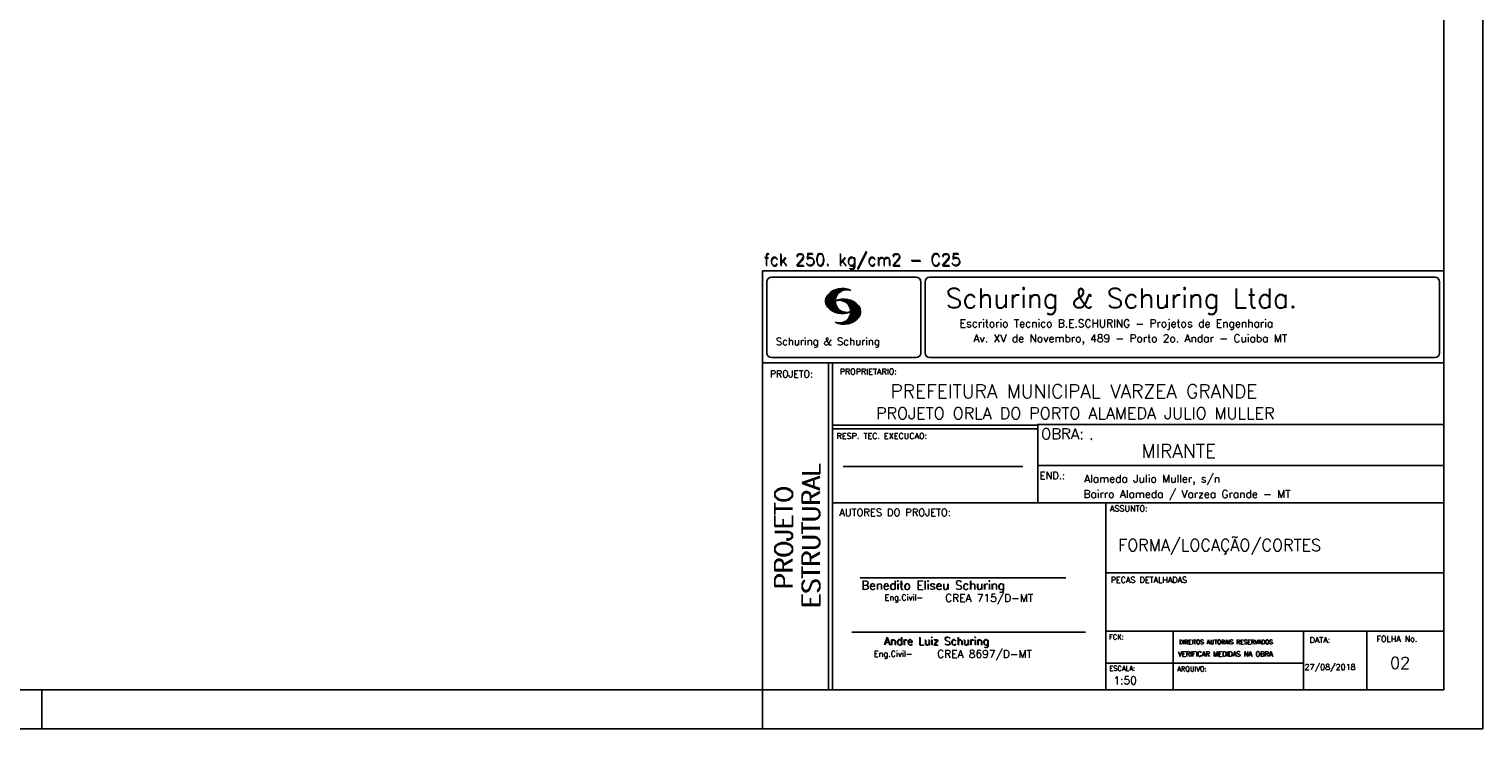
# Model space of a CAD drawing. Extents: x 0 to 84.1, y 0 to 59.4.
# Tile 4 of 6: x 46.8 to 84.1, y 0 to 18. Entities that reach past the tile are written whole.
import ezdxf

# ---------------------------------------------------------------- set-up
doc = ezdxf.new("R2010")
doc.units = 0
doc.header["$MEASUREMENT"] = 0
doc.layers.add('1', color=1, linetype='CONTINUOUS')
doc.layers.add('2', color=2, linetype='CONTINUOUS')
doc.styles.get("Standard").update_dxf_attribs({"font": 'ROMANS.SHX'})

msp = doc.modelspace()

# ---------------------------------------------------------------- linework, layer by layer
at = {"layer": '2', "linetype": 'Continuous'}
for p, q in [((84.100006, 0), (84.100006, 59.400002)), ((65.600006, 11.755142), (83.100006, 11.755135)), ((65.600006, 1), (65.600006, 11.755142)), ((65.832489, 11.593918), (69.548996, 11.593918)), ((69.895248, 11.593918), (82.867508, 11.593918)), ((65.715988, 11.477417), (65.715988, 9.648308)), ((67.221771, 10.985771), (67.52832, 11.29232)), ((67.222122, 10.971992), (67.545929, 11.295792)), ((67.222168, 11.000305), (67.508011, 11.286148)), ((67.222488, 10.958214), (67.56427, 11.300003)), ((67.224365, 11.016647), (67.488403, 11.280685)), ((67.224472, 10.94606), (67.581131, 11.302727)), ((67.226578, 11.03299), (67.465408, 11.271812)), ((67.2267, 10.934158), (67.596313, 11.303772)), ((67.228943, 10.922256), (67.612335, 11.305649)), ((67.232178, 10.911354), (67.626831, 11.306015)), ((67.232437, 11.052986), (67.439468, 11.26001)), ((67.235916, 10.900948), (67.642014, 11.307053)), ((67.239258, 11.073952), (67.410522, 11.245209)), ((67.239655, 10.890556), (67.656281, 11.307182)), ((67.243561, 10.880333), (67.66925, 11.306015)), ((67.252747, 11.10157), (67.374313, 11.223145)), ((67.608673, 11.2313), (67.68306, 11.305702)), ((67.638062, 11.246552), (67.69574, 11.30423)), ((67.662872, 11.257233), (67.708405, 11.302757)), ((67.681976, 11.262199), (67.721237, 11.30146)), ((67.702469, 11.268562), (67.733063, 11.299149)), ((67.718491, 11.270424), (67.744904, 11.296837)), ((67.734482, 11.272285), (67.757004, 11.294807)), ((67.750473, 11.274147), (67.768555, 11.292221)), ((69.665497, 11.477417), (69.665497, 9.648308)), ((69.778748, 11.477417), (69.778748, 9.648308)), ((82.984009, 11.477417), (82.984009, 9.648308)), ((67.248611, 10.871239), (67.520584, 11.143219)), ((67.253647, 10.862129), (67.502121, 11.110611)), ((67.258682, 10.853035), (67.491592, 11.085945)), ((67.264267, 10.84449), (67.483597, 11.06382)), ((67.270782, 10.836868), (67.47966, 11.045746)), ((67.277298, 10.829247), (67.475876, 11.027817)), ((67.283813, 10.821625), (67.474167, 11.011971)), ((67.290558, 10.814232), (67.473114, 10.99678)), ((67.296936, 10.807419), (67.470306, 10.980797)), ((67.304733, 10.800133), (67.473206, 10.968597)), ((67.311829, 10.793083), (67.474121, 10.955383)), ((67.319168, 10.786293), (67.475159, 10.942276)), ((67.326828, 10.779808), (67.477615, 10.930595)), ((67.334488, 10.773323), (67.480087, 10.918922)), ((67.342133, 10.766846), (67.482544, 10.907249)), ((67.350098, 10.760674), (67.485901, 10.896469)), ((67.358337, 10.754768), (67.489655, 10.886078)), ((67.366577, 10.748863), (67.493408, 10.875694)), ((67.374802, 10.742966), (67.497208, 10.865356)), ((67.383392, 10.737427), (67.502075, 10.856102)), ((67.392227, 10.732109), (67.506958, 10.84684)), ((67.401062, 10.726807), (67.511841, 10.837578)), ((67.409882, 10.721497), (67.516922, 10.828537)), ((67.531494, 10.998619), (67.546158, 11.013283)), ((67.548691, 11.001663), (67.565323, 11.018303)), ((67.563156, 11.001991), (67.584885, 11.023735)), ((67.577606, 11.002319), (67.601898, 11.026611)), ((67.592072, 11.002647), (67.619476, 11.030045)), ((67.604584, 11.001007), (67.635239, 11.03167)), ((67.617233, 10.999535), (67.651505, 11.033806)), ((67.62999, 10.998154), (67.666199, 11.034363)), ((67.64122, 10.995239), (67.680893, 11.03492)), ((67.652435, 10.992317), (67.695602, 11.035484)), ((67.664337, 10.990074), (67.708984, 11.034729)), ((67.674881, 10.986488), (67.72316, 11.034767)), ((67.684326, 10.981789), (67.736191, 11.033653)), ((67.694321, 10.977654), (67.748459, 11.031792)), ((67.704605, 10.973801), (67.761597, 11.0308)), ((67.71431, 10.969368), (67.773758, 11.028824)), ((67.722412, 10.963333), (67.785233, 11.026146)), ((67.732498, 10.959282), (67.797607, 11.024391)), ((67.740387, 10.953033), (67.808838, 11.021484)), ((67.749115, 10.947632), (67.819702, 11.018219)), ((67.756165, 10.940536), (67.830765, 11.015137)), ((67.765198, 10.93544), (67.841873, 11.012115)), ((67.77211, 10.928207), (67.852234, 11.008339)), ((67.779831, 10.921783), (67.86261, 11.004555)), ((67.785919, 10.913734), (67.873306, 11.001122)), ((67.794006, 10.907692), (67.883316, 10.997002)), ((67.799911, 10.899467), (67.892731, 10.992279)), ((67.806625, 10.892029), (67.902451, 10.987854)), ((67.811752, 10.883018), (67.912231, 10.983505)), ((67.817657, 10.874802), (67.921875, 10.979012)), ((67.823761, 10.866768), (67.930435, 10.973442)), ((67.829498, 10.858353), (67.940002, 10.968857)), ((67.833527, 10.848244), (67.948654, 10.963379)), ((67.838394, 10.838989), (67.957047, 10.957634)), ((67.840729, 10.586838), (68.086777, 10.832893)), ((67.843323, 10.829773), (67.965561, 10.952019)), ((67.848358, 10.817596), (67.975677, 10.944923)), ((67.848709, 10.608963), (68.081818, 10.842072)), ((67.852341, 10.806755), (67.985031, 10.939453)), ((67.856201, 10.794724), (67.99379, 10.932312)), ((67.856934, 10.63131), (68.075089, 10.849472)), ((67.859863, 10.781189), (68.003067, 10.924393)), ((67.860703, 10.649239), (68.070358, 10.858894)), ((67.862656, 10.768639), (68.011749, 10.91774)), ((67.865173, 10.667847), (68.063507, 10.866165)), ((67.865234, 10.753647), (68.02092, 10.90934)), ((67.866241, 10.683037), (68.057556, 10.874352)), ((67.866318, 10.73967), (68.029205, 10.90255)), ((67.867294, 10.698235), (68.049774, 10.880722)), ((67.867905, 10.725861), (68.036682, 10.894646)), ((67.868118, 10.711845), (68.043793, 10.887527)), ((67.419189, 10.71666), (67.522842, 10.820305)), ((67.428635, 10.711967), (67.528748, 10.812088)), ((67.43808, 10.707275), (67.534668, 10.803864)), ((67.44754, 10.702599), (67.540802, 10.79586)), ((67.457642, 10.698563), (67.547699, 10.78862)), ((67.467743, 10.694519), (67.554611, 10.781387)), ((67.477829, 10.690483), (67.561508, 10.774155)), ((67.488205, 10.686714), (67.568588, 10.767105)), ((67.499008, 10.683372), (67.576477, 10.760849)), ((67.509796, 10.680031), (67.584366, 10.754601)), ((67.520599, 10.676697), (67.592255, 10.74836)), ((67.532074, 10.674026), (67.600327, 10.742287)), ((67.543625, 10.671448), (67.609238, 10.737053)), ((67.555176, 10.668869), (67.618134, 10.731819)), ((67.5672, 10.666748), (67.627045, 10.726585)), ((67.579605, 10.665009), (67.636261, 10.721664)), ((67.591995, 10.663277), (67.646255, 10.717522)), ((67.604782, 10.661919), (67.65625, 10.713379)), ((67.618134, 10.66114), (67.666229, 10.709244)), ((67.6315, 10.660355), (67.67691, 10.705772)), ((67.645309, 10.660042), (67.688126, 10.70285)), ((67.657776, 10.389755), (67.737152, 10.469131)), ((67.65976, 10.660355), (67.699341, 10.699936)), ((67.671295, 10.38913), (68.095734, 10.813568)), ((67.67421, 10.660667), (67.710678, 10.697136)), ((67.685135, 10.388832), (68.100952, 10.804665)), ((67.690598, 10.661674), (67.723846, 10.694931)), ((67.698959, 10.388527), (68.104996, 10.794571)), ((67.70816, 10.663521), (67.737625, 10.692986)), ((67.713776, 10.389206), (68.107529, 10.782967)), ((67.725296, 10.665939), (67.750778, 10.691422)), ((67.728806, 10.390091), (68.110825, 10.77211)), ((67.741867, 10.668861), (67.765747, 10.692741)), ((67.744095, 10.391251), (68.114105, 10.761261)), ((67.760269, 10.672806), (67.780136, 10.69268)), ((67.760544, 10.393555), (68.11557, 10.748596)), ((67.776978, 10.395859), (68.117249, 10.736137)), ((67.780106, 10.677895), (67.794464, 10.692261)), ((67.794464, 10.692261), (67.796539, 10.694336)), ((67.794861, 10.399597), (68.118942, 10.723679)), ((67.798126, 10.683296), (67.810562, 10.69574)), ((67.813049, 10.403664), (68.118515, 10.709122)), ((67.817169, 10.689835), (67.825378, 10.698044)), ((67.822357, 10.554344), (68.091095, 10.823074)), ((67.832825, 10.409302), (68.118134, 10.694611)), ((67.833084, 10.695976), (67.839569, 10.702461)), ((67.853302, 10.415634), (68.117767, 10.680092)), ((67.876404, 10.424599), (68.113495, 10.66169)), ((67.901276, 10.435333), (68.110229, 10.644287)), ((67.929581, 10.449501), (68.101624, 10.621544)), ((67.966125, 10.471909), (68.08902, 10.594803)), ((68.045029, 10.536674), (68.057724, 10.54937)), ((67.550323, 10.409546), (67.562592, 10.421799)), ((67.561462, 10.40654), (67.576416, 10.421486)), ((67.572601, 10.403542), (67.590225, 10.421173)), ((67.583755, 10.400551), (67.606155, 10.422958)), ((67.595673, 10.398346), (67.622162, 10.424828)), ((67.607605, 10.396141), (67.639587, 10.428116)), ((67.619553, 10.393929), (67.658707, 10.43309)), ((67.632141, 10.392387), (67.679932, 10.440178)), ((67.644958, 10.391075), (67.704071, 10.450188)), ((65.600006, 9.399994), (83.100006, 9.399994)), ((65.832489, 9.531807), (69.548996, 9.531807)), ((67.300385, 5.799995), (67.300385, 9.399994)), ((67.400391, 5.799995), (67.400391, 9.399994)), ((69.895248, 9.531807), (82.867508, 9.531807)), ((83.100006, 9.399994), (83.100006, 1)), ((72.668579, 7.799995), (67.400391, 7.799995)), ((72.668579, 7.699995), (67.400391, 7.699995)), ((83.100006, 7.814748), (72.656072, 7.814748)), ((72.668579, 6.816429), (72.668579, 7.814748)), ((67.670311, 6.739054), (72.288887, 6.739054)), ((72.668579, 6.816429), (72.668579, 5.799995)), ((72.668579, 6.7647), (83.100006, 6.764707)), ((67.300385, 1), (67.300385, 5.799995)), ((67.400391, 1), (67.400391, 5.799995)), ((67.400391, 5.799995), (83.100006, 5.799995)), ((74.420959, 4.799995), (74.420959, 5.799995)), ((74.420959, 1), (74.420959, 4.799995)), ((68.11142, 3.880456), (73.389854, 3.880456)), ((74.420958, 4.005768), (83.100005, 4.005775)), ((67.897606, 2.480272), (73.894493, 2.480272)), ((74.420959, 2.505768), (83.100006, 2.505775)), ((76.14679, 1), (76.14679, 2.505775)), ((79.496475, 1), (79.496475, 2.505775)), ((81.120974, 1), (81.120974, 2.505774)), ((74.420959, 1.691734), (79.496475, 1.691742)), ((47.100006, 0), (47.100006, 1)), ((65.600006, 0), (65.600006, 1)), ((83.100006, 1), (65.600006, 1)), ((0, 0), (84.100006, 0))]:
    msp.add_line(p, q, dxfattribs=at)
msp.add_lwpolyline([(83.100006, 1), (2.5, 1), (2.5, 58.400002), (83.100006, 58.400002), (83.100006, 1)], dxfattribs=at)
for centre, radius, start, end in [((65.832489, 11.477417), 0.116502, 90, 180), ((69.548996, 11.477417), 0.116502, 0, 90), ((69.895248, 11.477417), 0.116502, 90, 180), ((82.867508, 11.477417), 0.116502, 0, 90), ((67.648087, 10.815277), 0.491555, 63.393265, 138.909058), ((67.763229, 10.98333), 0.291044, 68.851509, 291.148499), ((67.465149, 10.982269), 0.243989, 140.229431, 231.895096), ((67.648087, 11.15139), 0.491555, 218.229782, 296.60672), ((67.692337, 10.543831), 0.491555, 41.090942, 116.606735), ((67.577194, 10.711891), 0.291044, 248.851501, 111.148491), ((67.875275, 10.710823), 0.243989, 308.104889, 39.770576), ((67.692337, 10.879951), 0.491555, 243.393265, 321.770233), ((65.832489, 9.648308), 0.116502, 180, 270), ((69.548996, 9.648308), 0.116502, 270, 0), ((69.895248, 9.648308), 0.116502, 180, 270), ((82.867508, 9.648308), 0.116502, 270, 0)]:
    msp.add_arc(centre, radius, start, end, dxfattribs=at)

# ---------------------------------------------------------------- texts
at = {"layer": '1', "linetype": 'Continuous'}
for s, height, p in [('PREFEITURA MUNICIPAL VARZEA GRANDE', 0.35, (68.88924, 8.494706)), ('PROJETO ORLA DO PORTO ALAMEDA JULIO MULLER', 0.3, (68.518476, 7.952581)), ('.', 0.3, (73.984333, 7.423969)), ('MIRANTE', 0.35, (75.330094, 6.957007)), ('Alameda Julio Muller, s/n', 0.2, (73.86333, 6.322955)), ('Bairro Alameda / Varzea Grande - MT', 0.2, (73.840306, 5.930193)), ('FORMA/LOCAÇÃO/CORTES', 0.3, (74.737424, 4.567268)), ('27/08/2018', 0.15, (79.520414, 1.512631))]:
    msp.add_text(s, height=height, dxfattribs=at).set_placement(p)
at = {"layer": '1', "linetype": 'Continuous', "insert": (81.717122, 1.84394), "char_height": 0.3, "attachment_point": 1}
msp.add_mtext_dynamic_manual_height_columns('02', width=0.65092922, gutter_width=1, heights=[0], dxfattribs=at)
at = {"layer": '2', "linetype": 'Continuous'}
for s, height, p in [('fck 250. kg/cm2 - C25', 0.3, (65.628578, 11.907463)), ('fck 250. kg/cm2 - C25', 0.3, (65.641754, 11.880586)), ('Schuring & Schuring Ltda.', 0.5, (70.306839, 10.806786)), ('Escritorio Tecnico B.E.SCHURING - Projetos de Engenharia', 0.2, (70.664673, 10.308487)), ('Av. XV de Novembro, 489 - Porto 2o. Andar - Cuiaba MT', 0.2, (71.023193, 9.925888)), ('Schuring & Schuring', 0.19, (65.944336, 9.851486)), ('PROJETO:', 0.175, (65.793152, 9.02159)), ('PROPRIETARIO:', 0.15, (67.584534, 9.097366)), ('RESP. TEC. EXECUCAO:', 0.15, (67.506004, 7.444514)), ('OBRA:', 0.278755, (72.755102, 7.434759)), ('END.:', 0.185837, (72.717902, 6.410233)), ('AUTORES DO PROJETO:', 0.185837, (67.572014, 5.463953)), ('ASSUNTO:', 0.15, (74.525462, 5.581304)), ('Benedito Eliseu Schuring', 0.22, (68.138321, 3.577287)), ('Benedito Eliseu Schuring', 0.22, (68.149795, 3.577287)), ('PECAS DETALHADAS', 0.15, (74.54287, 3.751117)), ('Eng.Civil-', 0.15, (68.737209, 3.298847)), ('CREA 715/D-MT', 0.2, (70.290742, 3.262761)), ('Andre Luiz Schuring', 0.2, (68.716738, 2.158081)), ('Andre Luiz Schuring', 0.2, (68.734296, 2.149201)), ('FCK:', 0.125, (74.500763, 2.299423)), ('DIREITOS AUTORAIS RESERVADOS', 0.11, (76.294724, 2.176125)), ('DIREITOS AUTORAIS RESERVADOS', 0.11, (76.303696, 2.176125)), ('DATA:', 0.15, (79.648044, 2.2071)), ('FOLHA No.', 0.15, (81.365514, 2.23814)), ('Eng.Civil-', 0.15, (68.462773, 1.853248)), ('CREA 8697/D-MT', 0.2, (70.08334, 1.825346)), ('VERIFICAR MEDIDAS NA OBRA', 0.125, (76.271484, 1.861862)), ('VERIFICAR MEDIDAS NA OBRA', 0.125, (76.280457, 1.861862)), ('ESCALA:', 0.125, (74.507034, 1.490738)), ('ARQUIVO:', 0.125, (76.249054, 1.475601)), ('1:50', 0.2, (74.617035, 1.144112))]:
    msp.add_text(s, height=height, dxfattribs=at).set_placement(p)
for s, p in [('ESTRUTURAL', (67.07373, 3.12536)), ('ESTRUTURAL', (67.07373, 3.094507)), ('PROJETO', (66.369095, 3.606125)), ('PROJETO', (66.369095, 3.575272))]:
    msp.add_text(s, height=0.45, rotation=90, dxfattribs=at).set_placement(p)

doc.saveas('drawing.dxf')
